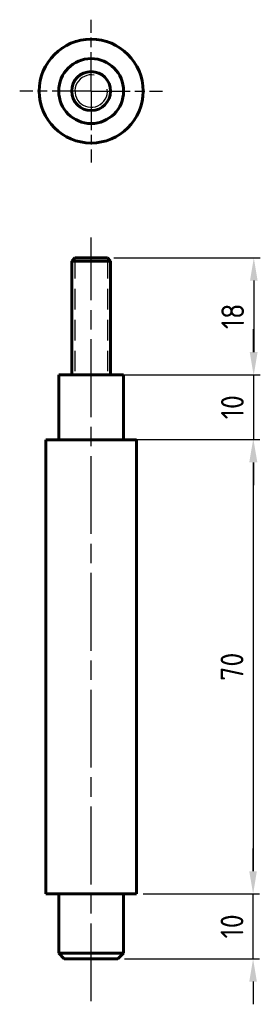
# Model space of a CAD drawing. Header units: millimetres. Extents: x 60 to 98, y -3 to 148.
import ezdxf

# ---------------------------------------------------------------- set-up
doc = ezdxf.new("R2010")
doc.units = ezdxf.units.MM
for name, pattern in [('AM_ISO08W050', [18, 12, -1.5, 3, -1.5]), ('AM_ISO08W050x2', [9, 6, -0.75, 1.5, -0.75]), ('HIDDEN2', [4.7625, 3.175, -1.5875])]:
    doc.linetypes.add(name, pattern=pattern)
doc.layers.get('0').update_dxf_attribs({"lineweight": 60})
for name, color, linetype, lineweight in [('AM_7', 4, 'AM_ISO08W050', 25), ('Annotations', 50, 'Continuous', 30), ('Hidden Line', 7, 'HIDDEN2', 30)]:
    doc.layers.add(name, color=color, linetype=linetype, lineweight=lineweight)
doc.styles.get("Standard").update_dxf_attribs({"font": 'ISOCP.SHX'})
doc.dimstyles.new('AM_ISO', dxfattribs={"dimtxt": 3.5, "dimasz": 3.5, "dimexe": 1, "dimexo": 1, "dimgap": 1.5, "dimtad": 1, "dimdsep": 46, "dimtxsty": 'Standard', "dimcen": 0, "dimclrd": 256, "dimclre": 256, "dimclrt": 2, "dimadec": 0, "dimazin": 2, "dimtp": 0.1, "dimtm": 0.1, "dimtfac": 0.71, "dimtdec": 3, "dimtmove": 0, "dimatfit": 3, "dimfxl": 1, "dimlwd": -1, "dimlwe": -1, "dimarcsym": 1})

# ---------------------------------------------------------------- blocks, each defined once
blk = doc.blocks.new('*D5')
at = {"layer": 'Annotations', "linetype": 'ByBlock', "transparency": 16777216}
for p, q in [((74.96, 111.59), (97.51, 111.59)), ((96.51, 108.09), (96.51, 97.09)), ((75.46, 93.59), (97.51, 93.59))]:
    blk.add_line(p, q, dxfattribs=at)
at = {"layer": 'Annotations', "transparency": 16777216}
for points in [[(95.92, 108.09), (97.09, 108.09), (96.51, 111.59)], [(95.92, 97.09), (97.09, 97.09), (96.51, 93.59)]]:
    blk.add_solid(points, dxfattribs=at)
at = {"layer": 'Defpoints', "color": 0, "transparency": 16777216}
for p in [(73.96, 111.59), (74.46, 93.59), (96.51, 93.59)]:
    blk.add_point(p, dxfattribs=at)
at = {"layer": 'Annotations', "color": 2, "transparency": 16777216, "insert": (93.26, 102.59), "char_height": 3.5, "attachment_point": 5, "rotation": 90}
blk.add_mtext('18', dxfattribs=at)
blk = doc.blocks.new('*D6')
at = {"layer": 'Annotations', "linetype": 'ByBlock', "transparency": 16777216}
for p, q in [((96.46, 97.09), (96.46, 100.59)), ((77.46, 93.59), (97.46, 93.59)), ((96.46, 93.59), (96.46, 83.59)), ((77.46, 83.59), (97.46, 83.59)), ((96.46, 80.09), (96.46, 76.59))]:
    blk.add_line(p, q, dxfattribs=at)
at = {"layer": 'Annotations', "transparency": 16777216}
for points in [[(95.88, 97.09), (97.05, 97.09), (96.46, 93.59)], [(95.88, 80.09), (97.05, 80.09), (96.46, 83.59)]]:
    blk.add_solid(points, dxfattribs=at)
at = {"layer": 'Defpoints', "color": 0, "transparency": 16777216}
for p in [(76.46, 93.59), (76.46, 83.59), (96.46, 83.59)]:
    blk.add_point(p, dxfattribs=at)
at = {"layer": 'Annotations', "color": 2, "transparency": 16777216, "insert": (93.21, 88.59), "char_height": 3.5, "attachment_point": 5, "rotation": 90}
blk.add_mtext('10', dxfattribs=at)
blk = doc.blocks.new('*D7')
at = {"layer": 'Annotations', "linetype": 'ByBlock', "transparency": 16777216}
for p, q in [((79.46, 83.59), (97.4, 83.59)), ((96.4, 80.09), (96.4, 17.09)), ((79.46, 13.59), (97.4, 13.59))]:
    blk.add_line(p, q, dxfattribs=at)
at = {"layer": 'Annotations', "transparency": 16777216}
for points in [[(95.81, 80.09), (96.98, 80.09), (96.4, 83.59)], [(95.81, 17.09), (96.98, 17.09), (96.4, 13.59)]]:
    blk.add_solid(points, dxfattribs=at)
at = {"layer": 'Defpoints', "color": 0, "transparency": 16777216}
for p in [(78.46, 83.59), (78.46, 13.59), (96.4, 13.59)]:
    blk.add_point(p, dxfattribs=at)
at = {"layer": 'Annotations', "color": 2, "transparency": 16777216, "insert": (93.15, 48.59), "char_height": 3.5, "attachment_point": 5, "rotation": 90}
blk.add_mtext('70', dxfattribs=at)
blk = doc.blocks.new('*D8')
at = {"layer": 'Annotations', "linetype": 'ByBlock', "transparency": 16777216}
for p, q in [((96.4, 17.09), (96.4, 20.59)), ((79.46, 13.59), (97.4, 13.59)), ((96.4, 3.59), (96.4, 13.59)), ((76.6, 3.59), (97.4, 3.59)), ((96.4, 0.09), (96.4, -3.41))]:
    blk.add_line(p, q, dxfattribs=at)
at = {"layer": 'Annotations', "transparency": 16777216}
for points in [[(95.81, 17.09), (96.98, 17.09), (96.4, 13.59)], [(95.81, 0.09), (96.98, 0.09), (96.4, 3.59)]]:
    blk.add_solid(points, dxfattribs=at)
at = {"layer": 'Defpoints', "color": 0, "transparency": 16777216}
for p in [(78.46, 13.59), (96.4, 13.59), (75.6, 3.59)]:
    blk.add_point(p, dxfattribs=at)
at = {"layer": 'Annotations', "color": 2, "transparency": 16777216, "insert": (93.15, 8.59), "char_height": 3.5, "attachment_point": 5, "rotation": 90}
blk.add_mtext('10', dxfattribs=at)

msp = doc.modelspace()

# ---------------------------------------------------------------- linework, layer by layer
for p, q in [((68.965, 111.585), (68.465, 111.085)), ((68.465, 111.085), (68.465, 93.585)), ((68.465, 111.085), (74.465, 111.085)), ((73.965, 111.585), (68.965, 111.585)), ((73.965, 111.585), (74.465, 111.085)), ((74.465, 93.585), (74.465, 111.085)), ((68.465, 93.585), (66.465, 93.585)), ((66.465, 93.585), (66.465, 83.585)), ((68.465, 93.585), (74.465, 93.585)), ((76.465, 93.585), (74.465, 93.585)), ((76.465, 83.585), (76.465, 93.585)), ((66.465, 83.585), (64.465, 83.585)), ((64.465, 83.585), (64.465, 13.585)), ((66.465, 83.585), (76.465, 83.585)), ((78.465, 83.585), (76.465, 83.585)), ((78.465, 13.585), (78.465, 83.585)), ((64.465, 13.585), (66.465, 13.585)), ((66.465, 13.585), (66.465, 4.454)), ((66.465, 13.585), (76.465, 13.585)), ((76.465, 4.454), (76.465, 13.585)), ((76.465, 13.585), (78.465, 13.585)), ((66.465, 4.454), (67.333, 3.585)), ((66.465, 4.454), (76.465, 4.454)), ((67.333, 3.585), (75.596, 3.585)), ((76.465, 4.454), (75.596, 3.585))]:
    msp.add_line(p, q)
for radius in [8, 5, 3]:
    msp.add_circle((71.465, 137.297), radius)
at = {"lineweight": 30}
msp.add_arc((71.465, 137.297), 2.5, 78.8355, 6.50081, dxfattribs=at)
at = {"layer": 'AM_7', "linetype": 'AM_ISO08W050x2'}
for q in [(71.465, 148.297), (60.465, 137.297), (82.465, 137.297), (71.465, 126.297)]:
    msp.add_line((71.465, 137.297), q, dxfattribs=at)
at = {"layer": 'AM_7'}
msp.add_line((71.465, -2.939), (71.465, 114.717), dxfattribs=at)
at = {"layer": 'Hidden Line'}
for p, q in [((68.965, 111.585), (68.965, 93.585)), ((73.965, 111.585), (73.965, 93.585))]:
    msp.add_line(p, q, dxfattribs=at)

# ---------------------------------------------------------------- dimensions: what is measured, and where the dimension line sits
at = {"layer": 'Annotations'}
for base, p1, p2, picture, middle in [((96.507, 93.585), (73.965, 111.585), (74.465, 93.585), '*D5', (93.257, 102.585)), ((96.464, 83.585), (76.465, 93.585), (76.465, 83.585), '*D6', (93.214, 88.585)), ((96.397, 13.585), (78.465, 83.585), (78.465, 13.585), '*D7', (93.147, 48.585)), ((96.396, 13.585), (75.596, 3.585), (78.465, 13.585), '*D8', (93.146, 8.585))]:
    dim = msp.add_linear_dim(base=base, p1=p1, p2=p2, angle=90, dimstyle='AM_ISO', dxfattribs=at)
    dim.commit()
    dim.dimension.update_dxf_attribs({"geometry": picture, "text_midpoint": middle})

doc.saveas('drawing.dxf')
